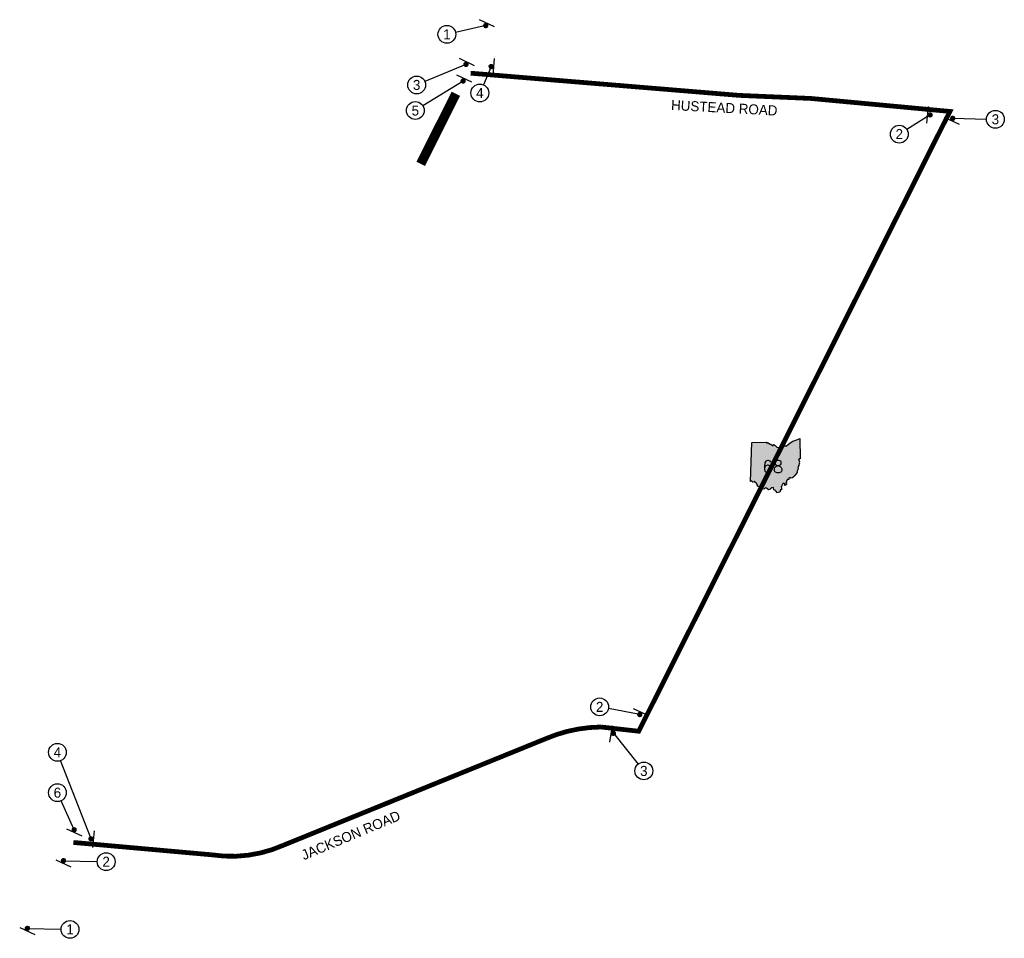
# Model space of a CAD drawing. Header units: feet. Extents: x 1267057 to 1687180, y 137439 to 673336.
# Tile 159 of 159: x 1581628 to 1585774, y 669469 to 673336. Entities that reach past the tile are written whole.
import ezdxf
from ezdxf.enums import TextEntityAlignment as Align

# ---------------------------------------------------------------- set-up
doc = ezdxf.new("R2010")
doc.units = ezdxf.units.FT
doc.header["$MEASUREMENT"] = 0
for name, color, linetype in [('61', 247, 'Continuous'), ('62', 247, 'Continuous'), ('Hatch-sign', 9, 'Continuous'), ('SHEET', 4, 'Continuous')]:
    doc.layers.add(name, color=color, linetype=linetype)
doc.layers.add('ST_Details', color=9, linetype='Continuous', lineweight=13)
doc.styles.get("Standard").update_dxf_attribs({"font": 'font31.shx'})
doc.styles.add('TXT', font='simplex.shx')

# ---------------------------------------------------------------- blocks, each defined once
blk = doc.blocks.new('370')
at = {"color": 0, "linetype": 'ByBlock'}
for p, q in [((0, 0.1), (0, -0.1)), ((0, 0), (0.063, 0))]:
    blk.add_line(p, q, dxfattribs=at)

msp = doc.modelspace()

# ---------------------------------------------------------------- hatches: boundary and pattern name
at = {"layer": 'Hatch-sign'}
h = msp.add_hatch(color=256, dxfattribs=at)
h.dxf.hatch_style = 1
h.paths.add_polyline_path([(1584773, 671555), (1584779, 671554.6), (1584785.4, 671551.1), (1584790.8, 671548.9), (1584797.4, 671543.7), (1584801.4, 671543.7), (1584803, 671548), (1584806.1, 671544.7), (1584809.6, 671544.1), (1584815.9, 671536.3), (1584821, 671534.6), (1584827.1, 671537.2), (1584831.7, 671537.7), (1584835.1, 671540.4), (1584843.8, 671542.6), (1584846.2, 671541.3), (1584850.9, 671541.5), (1584853.2, 671542.5), (1584857.2, 671541.6), (1584864.3, 671547.6), (1584871.6, 671554.7), (1584882.9, 671561.3), (1584899.7, 671567.6), (1584913, 671573.2), (1584914.9, 671488), (1584912.9, 671486.8), (1584909.9, 671487.4), (1584907.8, 671485), (1584910.4, 671481), (1584911.6, 671476.8), (1584910.5, 671472.2), (1584911.6, 671468.3), (1584910.8, 671465.1), (1584908.9, 671461.9), (1584908.3, 671458.9), (1584906.6, 671455.7), (1584906.8, 671453.9), (1584905.2, 671452.5), (1584905.5, 671447.2), (1584904.7, 671444.2), (1584905, 671441.7), (1584902.5, 671441), (1584903, 671438.9), (1584901.4, 671437.3), (1584901.8, 671434.5), (1584900, 671432.7), (1584901.7, 671429.1), (1584900.3, 671428), (1584899.1, 671423.6), (1584895.9, 671422.7), (1584889.4, 671414.8), (1584887.1, 671411.8), (1584884.6, 671411), (1584883.1, 671408), (1584880, 671407.9), (1584875.2, 671405.8), (1584872.1, 671409.5), (1584866.7, 671405.1), (1584866.1, 671399.9), (1584859.2, 671400.1), (1584859.5, 671397.5), (1584858, 671396.8), (1584856.6, 671394.2), (1584857.4, 671389.6), (1584854.2, 671388.4), (1584854.6, 671385.7), (1584856.6, 671384.1), (1584857.5, 671379), (1584854.1, 671380), (1584851.3, 671375.7), (1584848.4, 671376.7), (1584849.4, 671380.4), (1584844.5, 671384.7), (1584839.9, 671381.2), (1584837.6, 671375.6), (1584837.5, 671371.8), (1584834.1, 671369.6), (1584836.3, 671364.2), (1584835.9, 671360.5), (1584836, 671357), (1584831.7, 671357.2), (1584829.1, 671347.7), (1584821.7, 671345.9), (1584816.5, 671344.9), (1584814.7, 671349.1), (1584811, 671351.4), (1584808.6, 671355.7), (1584803.3, 671356.3), (1584802, 671362.2), (1584801.5, 671367), (1584794.2, 671365.8), (1584792.2, 671362.9), (1584789.7, 671362.1), (1584788.2, 671359.1), (1584784.7, 671358.9), (1584780.9, 671357.5), (1584778.4, 671360.4), (1584772.3, 671363.3), (1584769.5, 671364.8), (1584763.7, 671362.5), (1584762.5, 671359.7), (1584757.9, 671360.9), (1584756.8, 671364), (1584754, 671365), (1584753.4, 671368.2), (1584747.4, 671370), (1584742.9, 671369.3), (1584734.8, 671371.9), (1584734.4, 671376.2), (1584731.6, 671381.4), (1584730.2, 671385.1), (1584725.1, 671387.9), (1584724.1, 671392.2), (1584722.5, 671392.1), (1584721, 671390.3), (1584715.3, 671389.5), (1584713.1, 671391.3), (1584709.9, 671394.3), (1584705.7, 671391.8), (1584710.3, 671555.9), (1584774, 671557)])

# ---------------------------------------------------------------- linework, layer by layer
at = {"layer": '61', "color": 5, "linetype": 'Continuous'}
msp.add_lwpolyline([(1584773, 671555), (1584779, 671554.6), (1584785.4, 671551.1), (1584790.8, 671548.9), (1584797.4, 671543.7), (1584801.4, 671543.7), (1584803, 671548), (1584806.1, 671544.7), (1584809.6, 671544.1), (1584815.9, 671536.3), (1584821, 671534.6), (1584827.1, 671537.2), (1584831.7, 671537.7), (1584835.1, 671540.4), (1584843.8, 671542.6), (1584846.2, 671541.3), (1584850.9, 671541.5), (1584853.2, 671542.5), (1584857.2, 671541.6), (1584864.3, 671547.6), (1584871.6, 671554.7), (1584882.9, 671561.3), (1584899.7, 671567.6), (1584913, 671573.2), (1584914.9, 671488), (1584912.9, 671486.8), (1584909.9, 671487.4), (1584907.8, 671485), (1584910.4, 671481), (1584911.6, 671476.8), (1584910.5, 671472.2), (1584911.6, 671468.3), (1584910.8, 671465.1), (1584908.9, 671461.9), (1584908.3, 671458.9), (1584906.6, 671455.7), (1584906.8, 671453.9), (1584905.2, 671452.5), (1584905.5, 671447.2), (1584904.7, 671444.2), (1584905, 671441.7), (1584902.5, 671441), (1584903, 671438.9), (1584901.4, 671437.3), (1584901.8, 671434.5), (1584900, 671432.7), (1584901.7, 671429.1), (1584900.3, 671428), (1584899.1, 671423.6), (1584895.9, 671422.7), (1584889.4, 671414.8), (1584887.1, 671411.8), (1584884.6, 671411), (1584883.1, 671408), (1584880, 671407.9), (1584875.2, 671405.8), (1584872.1, 671409.5), (1584866.7, 671405.1), (1584866.1, 671399.9), (1584859.2, 671400.1), (1584859.5, 671397.5), (1584858, 671396.8), (1584856.6, 671394.2), (1584857.4, 671389.6), (1584854.2, 671388.4), (1584854.6, 671385.7), (1584856.6, 671384.1), (1584857.5, 671379), (1584854.1, 671380), (1584851.3, 671375.7), (1584848.4, 671376.7), (1584849.4, 671380.4), (1584844.5, 671384.7), (1584839.9, 671381.2), (1584837.6, 671375.6), (1584837.5, 671371.8), (1584834.1, 671369.6), (1584836.3, 671364.2), (1584835.9, 671360.5), (1584836, 671357), (1584831.7, 671357.2), (1584829.1, 671347.7), (1584821.7, 671345.9), (1584816.5, 671344.9), (1584814.7, 671349.1), (1584811, 671351.4), (1584808.6, 671355.7), (1584803.3, 671356.3), (1584802, 671362.2), (1584801.5, 671367), (1584794.2, 671365.8), (1584792.2, 671362.9), (1584789.7, 671362.1), (1584788.2, 671359.1), (1584784.7, 671358.9), (1584780.9, 671357.5), (1584778.4, 671360.4), (1584772.3, 671363.3), (1584769.5, 671364.8), (1584763.7, 671362.5), (1584762.5, 671359.7), (1584757.9, 671360.9), (1584756.8, 671364), (1584754, 671365), (1584753.4, 671368.2), (1584747.4, 671370), (1584742.9, 671369.3), (1584734.8, 671371.9), (1584734.4, 671376.2), (1584731.6, 671381.4), (1584730.2, 671385.1), (1584725.1, 671387.9), (1584724.1, 671392.2), (1584722.5, 671392.1), (1584721, 671390.3), (1584715.3, 671389.5), (1584713.1, 671391.3), (1584709.9, 671394.3), (1584705.7, 671391.8), (1584710.3, 671555.9), (1584710.3, 671555.9), (1584774, 671557)], close=True, dxfattribs=at)
at = {"layer": 'SHEET'}
for points in [[(1583590.8, 673311.6), (1583463.6, 673283)], [(1583507.4, 673148.1), (1583334.3, 673076.1)], [(1583613.5, 673139.1), (1583580.6, 673062.4)], [(1583495.3, 673078.2), (1583326.1, 672973.7)], [(1585461.3, 672935.8), (1585363.5, 672874.5)], [(1585556.7, 672921.2), (1585698.9, 672918)], [(1584239.2, 670410.7), (1584107.1, 670436)], [(1584127.8, 670331.8), (1584232.6, 670202.5)], [(1581928.9, 669887.5), (1581800.8, 670216.9)], [(1581857.8, 669925.4), (1581802.6, 670047.7)], [(1581812.7, 669795.3), (1581954.9, 669792)], [(1581660.7, 669510.2), (1581802.8, 669507)]]:
    msp.add_lwpolyline(points, dxfattribs=at)
at = {"layer": 'SHEET', "const_width": 11.2}
for points in [[(1583588.3, 673316.7, 1), (1583593.3, 673306.6, 1)], [(1583504.9, 673153.2, 1), (1583509.9, 673143.1, 1)], [(1583611, 673144.1, 1), (1583616, 673134.1, 1)], [(1583497.8, 673073.2, 1), (1583492.7, 673083.3, 1)], [(1585465.3, 672939.7, 1), (1585457.3, 672931.8, 1)], [(1585554.2, 672926.3, 1), (1585559.3, 672916.2, 1)], [(1584236.6, 670415.7, 1), (1584241.7, 670405.7, 1)], [(1584131.9, 670335.6, 1), (1584123.6, 670328, 1)], [(1581855.2, 669930.4, 1), (1581860.3, 669920.4, 1)], [(1581926.4, 669892.5, 1), (1581931.4, 669882.5, 1)], [(1581810.2, 669800.3, 1), (1581815.3, 669790.3, 1)], [(1581658.1, 669515.3, 1), (1581663.2, 669505.2, 1)]]:
    msp.add_lwpolyline(points, format="xyb", close=True, dxfattribs=at)
at = {"layer": 'SHEET'}
for centre in [(1583427.1, 673274.8), (1583299.7, 673061.7), (1583565.8, 673027.9), (1583294.2, 672954), (1585736.3, 672917.1), (1585331.8, 672854.6), (1584070.2, 670443), (1581787.2, 670251.8), (1584256.2, 670173.4), (1581787.2, 670081.9), (1581992.4, 669791.2), (1581840.3, 669506.1)]:
    msp.add_circle(centre, 37.5, dxfattribs=at)
at = {"layer": 'ST_Details', "color": 5, "const_width": 20}
msp.add_lwpolyline([(1581854.6, 669872.2), (1582437, 669820.2, 0.144658), (1582739.7, 669860.9), (1583843.9, 670309.3, -0.099554), (1584075.8, 670358.3), (1584234.8, 670340.5), (1585544.8, 672950.2), (1584959.6, 673004.8), (1584657.1, 673017.8), (1583527.1, 673111.2)], format="xyb", dxfattribs=at)
at = {"layer": 'ST_Details', "color": 1, "const_width": 40}
msp.add_lwpolyline([(1583317, 672729.5), (1583465, 673024.8)], dxfattribs=at)

# ---------------------------------------------------------------- block references
at = {"layer": 'SHEET'}
for p, xscale, yscale, zscale, rotation in [((1583595.6, 673321.2), 351.5625000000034, 351.5625000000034, 351.5625000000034, 244.2611239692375), ((1583512.1, 673157.7), 351.5625000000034, 351.5625000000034, 351.5625000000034, 244.2611239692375), ((1583624.5, 673138.6), 351.5625000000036, 351.5625000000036, 351.5625000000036, 175.0750367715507), ((1583500.7, 673088.6), 351.5625000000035, 351.5625000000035, 351.5625000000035, 245.2076976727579), ((1585449.8, 672936.3), 351.5625000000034, 351.5625000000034, 351.5625000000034, 353.384535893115), ((1585551.9, 672911), 351.5625000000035, 351.5625000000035, 351.5625000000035, 65.207697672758), ((1584245.3, 670420.2), 351.5625000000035, 351.5625000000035, 351.5625000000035, 245.9154545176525), ((1584117.1, 670329), 351.5625000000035, 351.5625000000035, 351.5625000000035, 351.4575995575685), ((1581857.5, 669914.3), 351.5625000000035, 351.5625000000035, 351.5625000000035, 65.207697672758), ((1581940.1, 669886.1), 351.5625000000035, 351.5625000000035, 351.5625000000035, 174.112320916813), ((1581812.5, 669784.2), 351.5625000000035, 351.5625000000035, 351.5625000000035, 65.207697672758), ((1581660.4, 669499.2), 351.5625000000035, 351.5625000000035, 351.5625000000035, 65.207697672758)]:
    msp.add_blockref('370', p, dxfattribs=dict(at, xscale=xscale, yscale=yscale, zscale=zscale, rotation=rotation))

# ---------------------------------------------------------------- texts
at = {"layer": '62', "color": 5, "linetype": 'Continuous', "style": 'TXT'}
msp.add_attdef('68', text='202', height=51.75, dxfattribs=at).set_placement((1584799.2, 671454.3), align=Align.MIDDLE)
at = {"layer": 'SHEET'}
for s, p in [('1', (1583427.1, 673274.8)), ('3', (1583299.7, 673061.7)), ('4', (1583565.8, 673027.9)), ('5', (1583294.2, 672954)), ('3', (1585736.3, 672917.1)), ('2', (1585331.8, 672854.6)), ('2', (1584070.2, 670443)), ('4', (1581787.2, 670251.8)), ('3', (1584256.2, 670173.4)), ('6', (1581787.2, 670081.9)), ('2', (1581992.4, 669791.2)), ('1', (1581840.3, 669506.1))]:
    msp.add_text(s, height=42.2, dxfattribs=at).set_placement(p, align=Align.MIDDLE_CENTER)
for s, rotation, p in [('HUSTEAD ROAD', 356.9718, (1584594.9, 672965.5)), ('JACKSON ROAD', 22.7338, (1583022.2, 669902.5))]:
    msp.add_text(s, height=42.188, rotation=rotation, dxfattribs=at).set_placement(p, align=Align.MIDDLE_CENTER)

doc.saveas('drawing.dxf')
